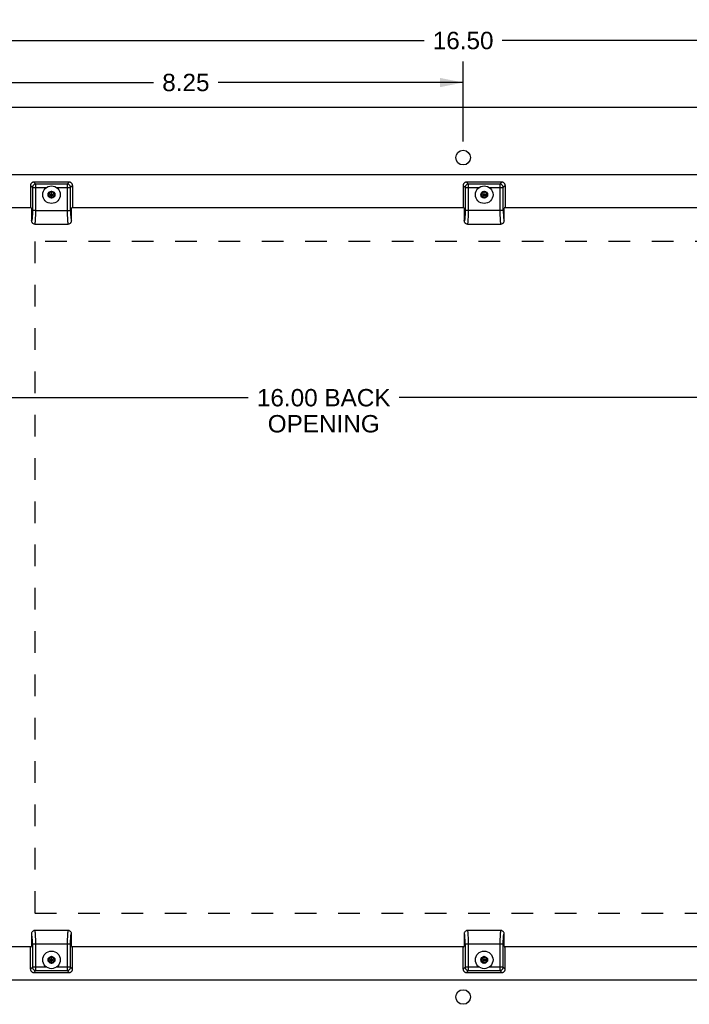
# Model space of a CAD drawing. Header units: inches. Extents: x 0 to 58.6, y 0 to 37.9.
# Tile 12 of 13: x 38.7 to 48.7, y 13.2 to 27.9. Entities that reach past the tile are written whole.
import ezdxf

# ---------------------------------------------------------------- set-up
doc = ezdxf.new("R2010")
doc.units = ezdxf.units.IN
doc.header["$LTSCALE"] = 3.224138
doc.header["$MEASUREMENT"] = 0
doc.linetypes.add('HIDDEN', pattern=[0.2, 0.1, -0.1])
doc.layers.get('0').update_dxf_attribs({"linetype": 'CONTINUOUS'})
for name, color, linetype in [('02___PRT_ALL_AXES', 7, 'CONTINUOUS'), ('DEFAULT_2', 8, 'HIDDEN'), ('DIMENSIONS', 7, 'CONTINUOUS')]:
    doc.layers.add(name, color=color, linetype=linetype)
doc.styles.get("Standard").update_dxf_attribs({"font": 'arial.ttf'})
doc.dimstyles.new('DIMSTYLE_1', dxfattribs={"dimtxt": 0.258621, "dimasz": 0.344828, "dimexe": 0.09, "dimexo": 0.07, "dimgap": 0.0375, "dimtad": 0, "dimtih": 1, "dimtoh": 1, "dimzin": 4, "dimdsep": 46, "dimtxsty": 'Standard', "dimblk": '_FILLED', "dimblk1": '_FILLED', "dimblk2": '_FILLED', "dimcen": 0.09, "dimazin": 1, "dimtfac": 1, "dimtofl": 0, "dimtmove": 0, "dimatfit": 3, "dimldrblk": '_FILLED', "dimfxl": 0, "dimtolj": 1, "dimtzin": 4, "dimarcsym": 0})

# ---------------------------------------------------------------- blocks, each defined once
blk = doc.blocks.new('_FILLED')
at = {"color": 0, "linetype": 'ByBlock'}
blk.add_solid([(0, 0), (-1, 0.2), (-1, -0.2)], dxfattribs=at)
blk = doc.blocks.new('*D1')
at = {"layer": 'DIMENSIONS', "color": 2, "linetype": 'Continuous'}
for p, q in [((37.044, 26.099), (37.044, 27.912)), ((53.544, 26.099), (53.544, 27.912)), ((37.044, 27.601), (44.713, 27.601)), ((53.544, 27.601), (45.875, 27.601))]:
    blk.add_line(p, q, dxfattribs=at)
at = {"layer": 'DIMENSIONS', "color": 2, "linetype": 'Continuous', "xscale": 0.3448275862, "yscale": 0.3448275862, "zscale": 0.3448275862, "rotation": 180}
blk.add_blockref('_FILLED', (37.044, 27.601), dxfattribs=at)
at = {"layer": 'DIMENSIONS', "color": 2, "linetype": 'Continuous', "xscale": 0.3448275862, "yscale": 0.3448275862, "zscale": 0.3448275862}
blk.add_blockref('_FILLED', (53.544, 27.601), dxfattribs=at)
at = {"layer": 'DIMENSIONS', "color": 2, "linetype": 'Continuous', "insert": (45.294, 27.731), "char_height": 0.2586, "width": 0.90373, "attachment_point": 2, "line_spacing_factor": 0.9}
blk.add_mtext('16.50', dxfattribs=at)
blk = doc.blocks.new('*D10')
at = {"layer": 'DIMENSIONS', "color": 2, "linetype": 'Continuous'}
for p, q in [((37.044, 26.099), (37.044, 27.287)), ((45.294, 26.099), (45.294, 27.287)), ((37.044, 26.976), (40.689, 26.976)), ((45.294, 26.976), (41.65, 26.976))]:
    blk.add_line(p, q, dxfattribs=at)
at = {"layer": 'DIMENSIONS', "color": 2, "linetype": 'Continuous', "xscale": 0.3448275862, "yscale": 0.3448275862, "zscale": 0.3448275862, "rotation": 180}
blk.add_blockref('_FILLED', (37.044, 26.976), dxfattribs=at)
at = {"layer": 'DIMENSIONS', "color": 2, "linetype": 'Continuous', "xscale": 0.3448275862, "yscale": 0.3448275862, "zscale": 0.3448275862}
blk.add_blockref('_FILLED', (45.294, 26.976), dxfattribs=at)
at = {"layer": 'DIMENSIONS', "color": 2, "linetype": 'Continuous', "insert": (41.169, 27.106), "char_height": 0.2586, "width": 0.70279, "attachment_point": 2, "line_spacing_factor": 0.9}
blk.add_mtext('8.25', dxfattribs=at)
blk = doc.blocks.new('*D13')
at = {"layer": 'DIMENSIONS', "color": 2, "linetype": 'Continuous'}
for p, q in [((37.294, 22.283), (42.098, 22.283)), ((53.294, 22.283), (44.342, 22.283))]:
    blk.add_line(p, q, dxfattribs=at)
at = {"layer": 'DIMENSIONS', "color": 2, "linetype": 'Continuous', "xscale": 0.3448275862, "yscale": 0.3448275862, "zscale": 0.3448275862, "rotation": 180}
blk.add_blockref('_FILLED', (37.294, 22.283), dxfattribs=at)
at = {"layer": 'DIMENSIONS', "color": 2, "linetype": 'Continuous', "xscale": 0.3448275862, "yscale": 0.3448275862, "zscale": 0.3448275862}
blk.add_blockref('_FILLED', (53.294, 22.283), dxfattribs=at)
at = {"layer": 'DIMENSIONS', "color": 2, "linetype": 'Continuous', "insert": (43.22, 22.412), "char_height": 0.2586, "width": 1.98532, "attachment_point": 2, "line_spacing_factor": 0.9}
blk.add_mtext('16.00 BACK\\POPENING', dxfattribs=at)

msp = doc.modelspace()

# ---------------------------------------------------------------- linework, layer by layer
at = {"color": 3, "linetype": 'Continuous'}
for p, q in [((36.3543, 26.6078), (54.2343, 26.6078)), ((38.8714, 25.1078), (38.4199, 25.1078)), ((45.3089, 25.1078), (39.4684, 25.1078)), ((51.7464, 25.1078), (45.9059, 25.1078)), ((38.4199, 14.1078), (38.8714, 14.1078)), ((39.4684, 14.1078), (45.3089, 14.1078)), ((45.9059, 14.1078), (51.7464, 14.1078))]:
    msp.add_line(p, q, dxfattribs=at)
at = {"color": 7, "linetype": 'Continuous'}
for p, q in [((38.8574, 25.443), (38.8574, 25.16)), ((38.8862, 25.4142), (38.8574, 25.443)), ((38.8862, 25.4142), (38.8862, 25.0638)), ((38.8862, 25.4142), (39.097, 25.4142)), ((38.9072, 25.4928), (38.936, 25.464)), ((39.4325, 25.4928), (38.9072, 25.4928)), ((38.936, 25.0678), (38.936, 25.464)), ((39.4037, 25.464), (38.936, 25.464)), ((39.2427, 25.4142), (39.4535, 25.4142)), ((39.4037, 25.464), (39.4325, 25.4928)), ((39.4037, 25.464), (39.4037, 25.0678)), ((39.4824, 25.443), (39.4535, 25.4142)), ((39.4535, 25.0678), (39.4535, 25.4142)), ((39.4824, 25.443), (39.4824, 25.16)), ((45.2949, 25.443), (45.2949, 25.16)), ((45.3237, 25.4142), (45.2949, 25.443)), ((45.3237, 25.4142), (45.3237, 25.0638)), ((45.3237, 25.4142), (45.5345, 25.4142)), ((45.3447, 25.4928), (45.3735, 25.464)), ((45.87, 25.4928), (45.3447, 25.4928)), ((45.3735, 25.0678), (45.3735, 25.464)), ((45.8412, 25.464), (45.3735, 25.464)), ((45.6802, 25.4142), (45.891, 25.4142)), ((45.8412, 25.464), (45.87, 25.4928)), ((45.8412, 25.464), (45.8412, 25.0678)), ((45.9199, 25.443), (45.891, 25.4142)), ((45.891, 25.0678), (45.891, 25.4142)), ((45.9199, 25.443), (45.9199, 25.16)), ((39.1699, 25.3538), (39.1279, 25.3295)), ((39.1279, 25.2811), (39.2118, 25.3295)), ((39.1279, 25.3295), (39.1279, 25.2811)), ((39.1279, 25.3295), (39.2118, 25.2811)), ((39.1279, 25.2811), (39.1699, 25.2569)), ((39.1699, 25.351), (39.1303, 25.3282)), ((39.1303, 25.3282), (39.1303, 25.2825)), ((39.1303, 25.2825), (39.1699, 25.2597)), ((39.1699, 25.2569), (39.1699, 25.3538)), ((39.2118, 25.3295), (39.1699, 25.3538)), ((39.2094, 25.3282), (39.1699, 25.351)), ((39.1699, 25.2597), (39.2094, 25.2825)), ((39.1699, 25.2569), (39.2118, 25.2811)), ((39.2094, 25.2825), (39.2094, 25.3282)), ((39.2118, 25.2811), (39.2118, 25.3295)), ((45.6074, 25.3538), (45.5654, 25.3295)), ((45.5654, 25.2811), (45.6493, 25.3295)), ((45.5654, 25.3295), (45.5654, 25.2811)), ((45.5654, 25.3295), (45.6493, 25.2811)), ((45.5654, 25.2811), (45.6074, 25.2569)), ((45.6074, 25.351), (45.5678, 25.3282)), ((45.5678, 25.3282), (45.5678, 25.2825)), ((45.5678, 25.2825), (45.6074, 25.2597)), ((45.6074, 25.2569), (45.6074, 25.3538)), ((45.6493, 25.3295), (45.6074, 25.3538)), ((45.6469, 25.3282), (45.6074, 25.351)), ((45.6074, 25.2597), (45.6469, 25.2825)), ((45.6074, 25.2569), (45.6493, 25.2811)), ((45.6469, 25.2825), (45.6469, 25.3282)), ((45.6493, 25.2811), (45.6493, 25.3295)), ((38.861, 25.1142), (38.8674, 25.1078)), ((38.8714, 25.1038), (38.8714, 24.9191)), ((39.4684, 24.9191), (39.4684, 25.1038)), ((39.4724, 25.1078), (39.4787, 25.1142)), ((45.2985, 25.1142), (45.3049, 25.1078)), ((45.3089, 25.1038), (45.3089, 24.9191)), ((45.9059, 24.9191), (45.9059, 25.1038)), ((45.9099, 25.1078), (45.9162, 25.1142)), ((38.882, 24.9584), (38.8818, 24.9563)), ((38.8822, 24.9606), (38.882, 24.9584)), ((38.8824, 24.9628), (38.8822, 24.9606)), ((38.8826, 24.9651), (38.8824, 24.9628)), ((38.8828, 24.9675), (38.8826, 24.9651)), ((38.8831, 24.9711), (38.8828, 24.9675)), ((38.8833, 24.9748), (38.8831, 24.9711)), ((38.8835, 24.9774), (38.8833, 24.9748)), ((38.8837, 24.9807), (38.8835, 24.9774)), ((38.8839, 24.9841), (38.8837, 24.9807)), ((38.8841, 24.9874), (38.8839, 24.9841)), ((38.8843, 24.9911), (38.8841, 24.9874)), ((38.8846, 24.9957), (38.8843, 24.9911)), ((38.8846, 24.9957), (38.8846, 24.9957)), ((38.8852, 25.0114), (38.885, 25.0071)), ((38.8853, 25.0153), (38.8852, 25.0114)), ((38.8855, 25.0199), (38.8853, 25.0153)), ((38.8856, 25.0234), (38.8855, 25.0199)), ((38.8857, 25.0273), (38.8856, 25.0234)), ((38.8858, 25.0316), (38.8857, 25.0273)), ((38.8859, 25.0362), (38.8858, 25.0316)), ((38.886, 25.0451), (38.8859, 25.0398)), ((38.8859, 25.0398), (38.8859, 25.0362)), ((38.8861, 25.0501), (38.886, 25.0451)), ((38.8862, 25.0595), (38.8861, 25.0549)), ((38.8861, 25.0549), (38.8861, 25.0501)), ((38.9022, 25.0678), (38.8862, 25.0678)), ((38.8862, 25.0638), (38.8862, 25.0595)), ((38.936, 25.0678), (38.9022, 25.0678)), ((38.936, 25.0678), (39.4535, 25.0678)), ((45.3195, 24.9584), (45.3193, 24.9563)), ((45.3197, 24.9606), (45.3195, 24.9584)), ((45.3199, 24.9628), (45.3197, 24.9606)), ((45.3201, 24.9651), (45.3199, 24.9628)), ((45.3203, 24.9675), (45.3201, 24.9651)), ((45.3206, 24.9711), (45.3203, 24.9675)), ((45.3208, 24.9748), (45.3206, 24.9711)), ((45.321, 24.9774), (45.3208, 24.9748)), ((45.3212, 24.9807), (45.321, 24.9774)), ((45.3214, 24.9841), (45.3212, 24.9807)), ((45.3216, 24.9874), (45.3214, 24.9841)), ((45.3218, 24.9911), (45.3216, 24.9874)), ((45.3221, 24.9957), (45.3218, 24.9911)), ((45.3221, 24.9957), (45.3221, 24.9957)), ((45.3227, 25.0114), (45.3225, 25.0071)), ((45.3228, 25.0153), (45.3227, 25.0114)), ((45.323, 25.0199), (45.3228, 25.0153)), ((45.3231, 25.0234), (45.323, 25.0199)), ((45.3232, 25.0273), (45.3231, 25.0234)), ((45.3233, 25.0316), (45.3232, 25.0273)), ((45.3234, 25.0362), (45.3233, 25.0316)), ((45.3235, 25.0451), (45.3234, 25.0398)), ((45.3234, 25.0398), (45.3234, 25.0362)), ((45.3236, 25.0501), (45.3235, 25.0451)), ((45.3237, 25.0595), (45.3236, 25.0549)), ((45.3236, 25.0549), (45.3236, 25.0501)), ((45.891, 25.0678), (45.3237, 25.0678)), ((45.3237, 25.0638), (45.3237, 25.0595)), ((38.9229, 24.8678), (39.4169, 24.8678)), ((38.9229, 24.8678), (38.9229, 24.8678)), ((39.4168, 24.8678), (39.4168, 24.8678)), ((45.31, 24.918), (45.31, 24.918)), ((45.3604, 24.8678), (45.8544, 24.8678)), ((45.3604, 24.8678), (45.3604, 24.8678)), ((45.8543, 24.8678), (45.8543, 24.8678)), ((38.8714, 14.2966), (38.8714, 14.1118)), ((39.4169, 14.3478), (38.9229, 14.3478)), ((38.9229, 14.3478), (38.9229, 14.3478)), ((39.4169, 14.3478), (39.4168, 14.3478)), ((39.4552, 14.22), (39.4554, 14.2246)), ((39.4554, 14.2246), (39.4556, 14.2282)), ((39.4556, 14.2282), (39.4558, 14.2316)), ((39.4558, 14.2316), (39.456, 14.235)), ((39.456, 14.235), (39.4562, 14.2383)), ((39.4562, 14.2383), (39.4564, 14.2409)), ((39.4564, 14.2409), (39.4566, 14.2446)), ((39.4566, 14.2446), (39.4569, 14.2482)), ((39.4569, 14.2482), (39.4571, 14.2506)), ((39.4571, 14.2506), (39.4573, 14.2529)), ((39.4573, 14.2529), (39.4575, 14.2551)), ((39.4575, 14.2551), (39.4577, 14.2573)), ((39.4577, 14.2573), (39.4579, 14.2594)), ((39.4684, 14.1118), (39.4684, 14.2966)), ((45.3089, 14.2966), (45.3089, 14.1118)), ((45.8544, 14.3478), (45.3604, 14.3478)), ((45.3604, 14.3478), (45.3604, 14.3478)), ((45.8544, 14.3478), (45.8543, 14.3478)), ((45.8927, 14.22), (45.8929, 14.2246)), ((45.8929, 14.2246), (45.8931, 14.2282)), ((45.8931, 14.2282), (45.8933, 14.2316)), ((45.8933, 14.2316), (45.8935, 14.235)), ((45.8935, 14.235), (45.8937, 14.2383)), ((45.894, 14.2422), (45.8942, 14.2458)), ((45.8942, 14.2458), (45.8944, 14.2482)), ((45.8944, 14.2482), (45.8946, 14.2506)), ((45.8946, 14.2506), (45.8948, 14.2529)), ((45.8948, 14.2529), (45.895, 14.2551)), ((45.895, 14.2551), (45.8952, 14.2573)), ((45.8952, 14.2573), (45.8954, 14.2594)), ((45.9059, 14.1118), (45.9059, 14.2966)), ((38.8674, 14.1078), (38.861, 14.1015)), ((38.8862, 14.1478), (38.8862, 13.8015)), ((38.8862, 14.1478), (39.4037, 14.1478)), ((38.936, 13.7517), (38.936, 14.1478)), ((39.4037, 14.1478), (39.4037, 13.7517)), ((39.4037, 14.1478), (39.4375, 14.1478)), ((39.4375, 14.1478), (39.4535, 14.1478)), ((39.4535, 14.1519), (39.4536, 14.1562)), ((39.4535, 13.8015), (39.4535, 14.1519)), ((39.4536, 14.1655), (39.4537, 14.1706)), ((39.4536, 14.1607), (39.4536, 14.1655)), ((39.4536, 14.1562), (39.4536, 14.1607)), ((39.4537, 14.1706), (39.4538, 14.1759)), ((39.4538, 14.1795), (39.4539, 14.1841)), ((39.4538, 14.1759), (39.4538, 14.1795)), ((39.4539, 14.1841), (39.454, 14.1884)), ((39.454, 14.1884), (39.4541, 14.1923)), ((39.4541, 14.1923), (39.4542, 14.1958)), ((39.4542, 14.1958), (39.4544, 14.2004)), ((39.4544, 14.2004), (39.4545, 14.2043)), ((39.4545, 14.2043), (39.4547, 14.2086)), ((39.4551, 14.2198), (39.4551, 14.2198)), ((39.4551, 14.2198), (39.4551, 14.2198)), ((39.4787, 14.1015), (39.4724, 14.1078)), ((45.3049, 14.1078), (45.2985, 14.1015)), ((45.3237, 14.1478), (45.891, 14.1478)), ((45.3237, 14.1478), (45.3237, 13.8015)), ((45.3735, 13.7517), (45.3735, 14.1478)), ((45.8412, 14.1478), (45.8412, 13.7517)), ((45.891, 14.1519), (45.8911, 14.1562)), ((45.891, 13.8015), (45.891, 14.1519)), ((45.8911, 14.1655), (45.8912, 14.1706)), ((45.8911, 14.1607), (45.8911, 14.1655)), ((45.8911, 14.1562), (45.8911, 14.1607)), ((45.8912, 14.1706), (45.8913, 14.1759)), ((45.8913, 14.1795), (45.8914, 14.1841)), ((45.8913, 14.1759), (45.8913, 14.1795)), ((45.8914, 14.1841), (45.8915, 14.1884)), ((45.8915, 14.1884), (45.8916, 14.1923)), ((45.8916, 14.1923), (45.8917, 14.1958)), ((45.8917, 14.1958), (45.8919, 14.2004)), ((45.8919, 14.2004), (45.892, 14.2043)), ((45.892, 14.2043), (45.8922, 14.2086)), ((45.8926, 14.2198), (45.8926, 14.2198)), ((45.8926, 14.2198), (45.8926, 14.2198)), ((45.9162, 14.1015), (45.9099, 14.1078)), ((38.8574, 13.7727), (38.8574, 14.0557)), ((39.1699, 13.9588), (39.1279, 13.9345)), ((39.1279, 13.9345), (39.2118, 13.8861)), ((39.1279, 13.9345), (39.1279, 13.8861)), ((39.1279, 13.8861), (39.2118, 13.9345)), ((39.1699, 13.956), (39.1303, 13.9332)), ((39.1303, 13.9332), (39.1303, 13.8875)), ((39.2118, 13.9345), (39.1699, 13.9588)), ((39.1699, 13.8619), (39.1699, 13.9588)), ((39.2094, 13.9332), (39.1699, 13.956)), ((39.2094, 13.8875), (39.2094, 13.9332)), ((39.2118, 13.8861), (39.2118, 13.9345)), ((39.4824, 13.7727), (39.4824, 14.0557)), ((45.2949, 13.7727), (45.2949, 14.0557)), ((45.6074, 13.9588), (45.5654, 13.9345)), ((45.5654, 13.9345), (45.6493, 13.8861)), ((45.5654, 13.9345), (45.5654, 13.8861)), ((45.5654, 13.8861), (45.6493, 13.9345)), ((45.6074, 13.956), (45.5678, 13.9332)), ((45.5678, 13.9332), (45.5678, 13.8875)), ((45.6493, 13.9345), (45.6074, 13.9588)), ((45.6074, 13.8619), (45.6074, 13.9588)), ((45.6469, 13.9332), (45.6074, 13.956)), ((45.6469, 13.8875), (45.6469, 13.9332)), ((45.6493, 13.8861), (45.6493, 13.9345)), ((45.9199, 13.7727), (45.9199, 14.0557)), ((38.8574, 13.7727), (38.8862, 13.8015)), ((39.097, 13.8015), (38.8862, 13.8015)), ((39.1279, 13.8861), (39.1699, 13.8619)), ((39.1303, 13.8875), (39.1699, 13.8647)), ((39.1699, 13.8647), (39.2094, 13.8875)), ((39.1699, 13.8619), (39.2118, 13.8861)), ((39.4535, 13.8015), (39.2427, 13.8015)), ((39.4535, 13.8015), (39.4824, 13.7727)), ((45.2949, 13.7727), (45.3237, 13.8015)), ((45.5345, 13.8015), (45.3237, 13.8015)), ((45.5654, 13.8861), (45.6074, 13.8619)), ((45.5678, 13.8875), (45.6074, 13.8647)), ((45.6074, 13.8647), (45.6469, 13.8875)), ((45.6074, 13.8619), (45.6493, 13.8861)), ((45.891, 13.8015), (45.6802, 13.8015)), ((45.891, 13.8015), (45.9199, 13.7727)), ((38.936, 13.7517), (38.9072, 13.7228)), ((38.9072, 13.7228), (39.4325, 13.7228)), ((38.936, 13.7517), (39.4037, 13.7517)), ((39.4325, 13.7228), (39.4037, 13.7517)), ((45.3735, 13.7517), (45.3447, 13.7228)), ((45.3447, 13.7228), (45.87, 13.7228)), ((45.3735, 13.7517), (45.8412, 13.7517)), ((45.87, 13.7228), (45.8412, 13.7517))]:
    msp.add_line(p, q, dxfattribs=at)
for points in [[(38.872, 25.4782), (38.8676, 25.4733), (38.864, 25.468), (38.8611, 25.4621), (38.8591, 25.456), (38.8578, 25.4496), (38.8574, 25.443)], [(38.9072, 25.4928), (38.9006, 25.4924), (38.8942, 25.4911), (38.8881, 25.4891), (38.8822, 25.4862), (38.8769, 25.4826), (38.872, 25.4782)], [(38.9009, 25.4493), (38.8966, 25.4444), (38.893, 25.439), (38.8901, 25.4332), (38.8879, 25.427), (38.8866, 25.4207), (38.8862, 25.4142)], [(38.936, 25.464), (38.9295, 25.4636), (38.9231, 25.4622), (38.917, 25.4601), (38.9112, 25.4572), (38.9058, 25.4536), (38.9009, 25.4493)], [(39.4388, 25.4493), (39.4339, 25.4536), (39.4285, 25.4572), (39.4227, 25.4601), (39.4166, 25.4622), (39.4102, 25.4636), (39.4037, 25.464)], [(39.4677, 25.4782), (39.4628, 25.4826), (39.4575, 25.4862), (39.4517, 25.4891), (39.4455, 25.4911), (39.4391, 25.4924), (39.4325, 25.4928)], [(39.4535, 25.4142), (39.4531, 25.4207), (39.4518, 25.427), (39.4496, 25.4332), (39.4467, 25.439), (39.4431, 25.4444), (39.4388, 25.4493)], [(39.4824, 25.443), (39.4819, 25.4496), (39.4807, 25.456), (39.4786, 25.4621), (39.4757, 25.468), (39.4721, 25.4733), (39.4677, 25.4782)], [(45.3095, 25.4782), (45.3051, 25.4733), (45.3015, 25.468), (45.2986, 25.4621), (45.2966, 25.456), (45.2953, 25.4496), (45.2949, 25.443)], [(45.3447, 25.4928), (45.3381, 25.4924), (45.3317, 25.4911), (45.3256, 25.4891), (45.3197, 25.4862), (45.3144, 25.4826), (45.3095, 25.4782)], [(45.3384, 25.4493), (45.3341, 25.4444), (45.3305, 25.439), (45.3276, 25.4332), (45.3254, 25.427), (45.3241, 25.4207), (45.3237, 25.4142)], [(45.3735, 25.464), (45.367, 25.4636), (45.3606, 25.4622), (45.3545, 25.4601), (45.3487, 25.4572), (45.3433, 25.4536), (45.3384, 25.4493)], [(45.8763, 25.4493), (45.8714, 25.4536), (45.866, 25.4572), (45.8602, 25.4601), (45.8541, 25.4622), (45.8477, 25.4636), (45.8412, 25.464)], [(45.9052, 25.4782), (45.9003, 25.4826), (45.895, 25.4862), (45.8892, 25.4891), (45.883, 25.4911), (45.8766, 25.4924), (45.87, 25.4928)], [(45.891, 25.4142), (45.8906, 25.4207), (45.8893, 25.427), (45.8871, 25.4332), (45.8842, 25.439), (45.8806, 25.4444), (45.8763, 25.4493)], [(45.9199, 25.443), (45.9194, 25.4496), (45.9182, 25.456), (45.9161, 25.4621), (45.9132, 25.468), (45.9096, 25.4733), (45.9052, 25.4782)], [(39.4813, 25.1289), (39.4809, 25.125), (39.4805, 25.1216), (39.4801, 25.1187), (39.4797, 25.1165), (39.4792, 25.115), (39.4787, 25.1142)], [(39.4824, 25.16), (39.4823, 25.1543), (39.4822, 25.1487), (39.4821, 25.1433), (39.4819, 25.1382), (39.4816, 25.1334), (39.4813, 25.1289)], [(45.9188, 25.1289), (45.9184, 25.125), (45.918, 25.1216), (45.9176, 25.1187), (45.9172, 25.1165), (45.9167, 25.115), (45.9162, 25.1142)], [(45.9199, 25.16), (45.9198, 25.1543), (45.9197, 25.1487), (45.9196, 25.1433), (45.9194, 25.1382), (45.9191, 25.1334), (45.9188, 25.1289)], [(38.8818, 24.9563), (38.8815, 24.9534), (38.8813, 24.9515), (38.8811, 24.9497), (38.8809, 24.948), (38.8807, 24.9462), (38.8805, 24.9445), (38.8803, 24.9428), (38.8801, 24.9411), (38.8798, 24.9394), (38.8796, 24.9378), (38.8793, 24.9363), (38.8791, 24.9347), (38.8788, 24.9332), (38.8786, 24.9318), (38.8783, 24.9304), (38.878, 24.9291), (38.8778, 24.9278), (38.8775, 24.9266), (38.8771, 24.9254), (38.8769, 24.9244), (38.8767, 24.9238)], [(38.885, 25.0071), (38.8847, 24.9988), (38.8846, 24.9975), (38.8846, 24.9957)], [(38.9321, 24.9264), (38.9333, 24.9459), (38.9342, 24.9673), (38.9349, 24.9901), (38.9355, 25.0144), (38.9358, 25.0405), (38.9359, 25.0678)], [(39.4037, 25.0678), (39.4038, 25.0417), (39.4042, 25.016), (39.4047, 24.9912), (39.4055, 24.9677), (39.4064, 24.946), (39.4076, 24.9264)], [(39.4535, 25.0678), (39.4539, 25.0352), (39.4547, 25.0055), (39.4561, 24.9784), (39.458, 24.9552), (39.4602, 24.9371), (39.4628, 24.9246), (39.4655, 24.9187), (39.4684, 24.9191)], [(45.3193, 24.9563), (45.319, 24.9534), (45.3188, 24.9515), (45.3186, 24.9497), (45.3184, 24.948), (45.3182, 24.9462), (45.318, 24.9445), (45.3178, 24.9428), (45.3176, 24.9411), (45.3173, 24.9394), (45.3171, 24.9378), (45.3168, 24.9363), (45.3166, 24.9347), (45.3163, 24.9332), (45.3161, 24.9318), (45.3158, 24.9304), (45.3155, 24.9291), (45.3153, 24.9278), (45.315, 24.9266), (45.3146, 24.9254), (45.3144, 24.9244), (45.3142, 24.9238)], [(45.3225, 25.0071), (45.3222, 24.9988), (45.3221, 24.9975), (45.3221, 24.9957)], [(45.3696, 24.9264), (45.3708, 24.9459), (45.3717, 24.9673), (45.3724, 24.9901), (45.373, 25.0144), (45.3733, 25.0405), (45.3734, 25.0678)], [(45.8412, 25.0678), (45.8413, 25.0417), (45.8417, 25.016), (45.8422, 24.9912), (45.843, 24.9677), (45.8439, 24.946), (45.8451, 24.9264)], [(45.891, 25.0678), (45.8914, 25.0352), (45.8922, 25.0055), (45.8936, 24.9784), (45.8955, 24.9552), (45.8977, 24.9371), (45.9003, 24.9246), (45.903, 24.9187), (45.9059, 24.9191)], [(38.8714, 24.9191), (38.872, 24.9112), (38.8738, 24.9036), (38.8769, 24.8962), (38.881, 24.8893), (38.8832, 24.8865)], [(38.8725, 24.918), (38.8725, 24.918), (38.8724, 24.918), (38.8724, 24.918), (38.8724, 24.918), (38.8723, 24.9181), (38.872, 24.9183), (38.8717, 24.9186), (38.8714, 24.9191)], [(38.874, 24.9182), (38.8739, 24.9182), (38.8738, 24.9181), (38.8738, 24.9181), (38.8737, 24.918), (38.8736, 24.918), (38.8736, 24.918), (38.8735, 24.9179), (38.8734, 24.9179), (38.8734, 24.9179), (38.8733, 24.9179), (38.8732, 24.9179), (38.8731, 24.9178), (38.8731, 24.9178), (38.873, 24.9178), (38.8729, 24.9179), (38.8728, 24.9179), (38.8727, 24.9179), (38.8727, 24.9179), (38.8726, 24.9179), (38.8725, 24.918), (38.8725, 24.918), (38.8725, 24.918), (38.8725, 24.918)], [(38.8767, 24.9238), (38.8765, 24.923), (38.8763, 24.9226), (38.8762, 24.9222), (38.8761, 24.9219), (38.8759, 24.9215), (38.8758, 24.9212), (38.8757, 24.9208), (38.8755, 24.9205), (38.8754, 24.9202), (38.8752, 24.92), (38.8751, 24.9197), (38.875, 24.9195), (38.8748, 24.9192), (38.8747, 24.919), (38.8746, 24.9188), (38.8744, 24.9187), (38.8743, 24.9185), (38.8741, 24.9184), (38.8741, 24.9183), (38.874, 24.9182)], [(38.8832, 24.8865), (38.8858, 24.8836), (38.8961, 24.8754), (38.9089, 24.8698), (38.9228, 24.8679)], [(38.9229, 24.8678), (38.9237, 24.8682), (38.9255, 24.8719), (38.9273, 24.8797), (38.929, 24.8916), (38.9306, 24.9073), (38.9321, 24.9264)], [(39.4076, 24.9264), (39.409, 24.9078), (39.4106, 24.8923), (39.4123, 24.8802), (39.4141, 24.8722), (39.416, 24.8683), (39.4168, 24.8678)], [(39.4168, 24.8679), (39.4309, 24.8699), (39.4437, 24.8756), (39.454, 24.8839), (39.4567, 24.8869)], [(39.4567, 24.8869), (39.4586, 24.8893), (39.4628, 24.8961), (39.4658, 24.9036), (39.4677, 24.9112), (39.4684, 24.9191)], [(45.3089, 24.9191), (45.3095, 24.9112), (45.3113, 24.9036), (45.3144, 24.8962), (45.3185, 24.8893), (45.3207, 24.8865)], [(45.31, 24.918), (45.31, 24.918), (45.3099, 24.918), (45.3099, 24.918), (45.3099, 24.918), (45.3098, 24.9181), (45.3095, 24.9183), (45.3092, 24.9186), (45.3089, 24.9191)], [(45.3115, 24.9182), (45.3114, 24.9182), (45.3113, 24.9181), (45.3113, 24.9181), (45.3112, 24.918), (45.3111, 24.918), (45.3111, 24.918), (45.311, 24.9179), (45.3109, 24.9179), (45.3109, 24.9179), (45.3108, 24.9179), (45.3107, 24.9179), (45.3106, 24.9178), (45.3106, 24.9178), (45.3105, 24.9178), (45.3104, 24.9179), (45.3103, 24.9179), (45.3102, 24.9179), (45.3102, 24.9179), (45.3101, 24.9179), (45.31, 24.918), (45.31, 24.918), (45.31, 24.918), (45.31, 24.918)], [(45.3142, 24.9238), (45.314, 24.923), (45.3138, 24.9226), (45.3137, 24.9222), (45.3136, 24.9219), (45.3134, 24.9215), (45.3133, 24.9212), (45.3132, 24.9208), (45.313, 24.9205), (45.3129, 24.9202), (45.3127, 24.92), (45.3126, 24.9197), (45.3125, 24.9195), (45.3123, 24.9192), (45.3122, 24.919), (45.3121, 24.9188), (45.3119, 24.9187), (45.3118, 24.9185), (45.3116, 24.9184), (45.3116, 24.9183), (45.3115, 24.9182)], [(45.3207, 24.8865), (45.3233, 24.8836), (45.3336, 24.8754), (45.3464, 24.8698), (45.3603, 24.8679)], [(45.3604, 24.8678), (45.3612, 24.8682), (45.363, 24.8719), (45.3648, 24.8797), (45.3665, 24.8916), (45.3681, 24.9073), (45.3696, 24.9264)], [(45.8451, 24.9264), (45.8465, 24.9078), (45.8481, 24.8923), (45.8498, 24.8802), (45.8516, 24.8722), (45.8535, 24.8683), (45.8543, 24.8678)], [(45.8543, 24.8679), (45.8684, 24.8699), (45.8812, 24.8756), (45.8915, 24.8839), (45.8942, 24.8869)], [(45.8942, 24.8869), (45.8961, 24.8893), (45.9003, 24.8961), (45.9033, 24.9036), (45.9052, 24.9112), (45.9059, 24.9191)], [(38.883, 14.3288), (38.8811, 14.3264), (38.877, 14.3195), (38.8739, 14.3121), (38.872, 14.3045), (38.8714, 14.2966)], [(38.8862, 14.1478), (38.8858, 14.1805), (38.885, 14.2102), (38.8836, 14.2373), (38.8817, 14.2604), (38.8795, 14.2786), (38.8769, 14.2911), (38.8742, 14.297), (38.8714, 14.2966)], [(38.9229, 14.3478), (38.9088, 14.3458), (38.896, 14.3401), (38.8857, 14.3318), (38.883, 14.3288)], [(38.9321, 14.2893), (38.9307, 14.3079), (38.9291, 14.3234), (38.9274, 14.3355), (38.9256, 14.3435), (38.9237, 14.3474), (38.9229, 14.3478)], [(38.936, 14.1478), (38.9359, 14.174), (38.9355, 14.1996), (38.935, 14.2245), (38.9342, 14.248), (38.9333, 14.2697), (38.9321, 14.2893)], [(39.4076, 14.2893), (39.4065, 14.2698), (39.4055, 14.2483), (39.4048, 14.2256), (39.4042, 14.2013), (39.4039, 14.1752), (39.4038, 14.1478)], [(39.4168, 14.3478), (39.416, 14.3475), (39.4142, 14.3438), (39.4124, 14.336), (39.4107, 14.3241), (39.4091, 14.3084), (39.4076, 14.2893)], [(39.4565, 14.3291), (39.4539, 14.332), (39.4436, 14.3403), (39.4308, 14.3458), (39.4169, 14.3478)], [(39.4684, 14.2966), (39.4677, 14.3045), (39.4659, 14.3121), (39.4628, 14.3195), (39.4587, 14.3263), (39.4565, 14.3291)], [(39.4579, 14.2594), (39.4582, 14.2623), (39.4584, 14.2642), (39.4586, 14.266), (39.4588, 14.2677), (39.459, 14.2695), (39.4592, 14.2712), (39.4594, 14.2729), (39.4596, 14.2746), (39.4599, 14.2762), (39.4601, 14.2779), (39.4604, 14.2794), (39.4606, 14.281), (39.4609, 14.2824), (39.4611, 14.2839), (39.4614, 14.2853), (39.4617, 14.2866), (39.462, 14.2879), (39.4622, 14.2891), (39.4626, 14.2903), (39.4628, 14.2913), (39.463, 14.2919)], [(39.463, 14.2919), (39.4632, 14.2927), (39.4634, 14.2931), (39.4635, 14.2935), (39.4636, 14.2938), (39.4638, 14.2942), (39.4639, 14.2945), (39.4641, 14.2949), (39.4642, 14.2952), (39.4643, 14.2955), (39.4645, 14.2957), (39.4646, 14.296), (39.4647, 14.2962), (39.4649, 14.2965), (39.465, 14.2967), (39.4652, 14.2969), (39.4653, 14.297), (39.4654, 14.2972), (39.4656, 14.2973), (39.4656, 14.2974), (39.4657, 14.2975)], [(39.4657, 14.2975), (39.4658, 14.2975), (39.4659, 14.2976), (39.4659, 14.2976), (39.466, 14.2977), (39.4661, 14.2977), (39.4661, 14.2977), (39.4662, 14.2978), (39.4663, 14.2978), (39.4663, 14.2978), (39.4664, 14.2978), (39.4665, 14.2978), (39.4666, 14.2978), (39.4666, 14.2978), (39.4667, 14.2978), (39.4668, 14.2978), (39.4669, 14.2978), (39.467, 14.2978), (39.4671, 14.2978), (39.4671, 14.2977), (39.4672, 14.2977), (39.4672, 14.2977), (39.4672, 14.2977), (39.4672, 14.2977)], [(39.4673, 14.2977), (39.4673, 14.2977), (39.4673, 14.2977), (39.4673, 14.2977), (39.4673, 14.2977), (39.4674, 14.2976), (39.4677, 14.2974), (39.468, 14.2971), (39.4684, 14.2966)], [(45.3205, 14.3288), (45.3186, 14.3264), (45.3145, 14.3195), (45.3114, 14.3121), (45.3095, 14.3045), (45.3089, 14.2966)], [(45.3237, 14.1478), (45.3233, 14.1805), (45.3225, 14.2102), (45.3211, 14.2373), (45.3192, 14.2604), (45.317, 14.2786), (45.3144, 14.2911), (45.3117, 14.297), (45.3089, 14.2966)], [(45.3604, 14.3478), (45.3463, 14.3458), (45.3335, 14.3401), (45.3232, 14.3318), (45.3205, 14.3288)], [(45.3696, 14.2893), (45.3682, 14.3079), (45.3666, 14.3234), (45.3649, 14.3355), (45.3631, 14.3435), (45.3612, 14.3474), (45.3604, 14.3478)], [(45.3735, 14.1478), (45.3734, 14.174), (45.373, 14.1996), (45.3725, 14.2245), (45.3717, 14.248), (45.3708, 14.2697), (45.3696, 14.2893)], [(45.8451, 14.2893), (45.844, 14.2698), (45.843, 14.2483), (45.8423, 14.2256), (45.8417, 14.2013), (45.8414, 14.1752), (45.8413, 14.1478)], [(45.8543, 14.3478), (45.8535, 14.3475), (45.8517, 14.3438), (45.8499, 14.336), (45.8482, 14.3241), (45.8466, 14.3084), (45.8451, 14.2893)], [(45.894, 14.3291), (45.8914, 14.332), (45.8811, 14.3403), (45.8683, 14.3458), (45.8544, 14.3478)], [(45.8937, 14.2383), (45.8939, 14.2409), (45.894, 14.2422)], [(45.9059, 14.2966), (45.9052, 14.3045), (45.9034, 14.3121), (45.9003, 14.3195), (45.8962, 14.3263), (45.894, 14.3291)], [(45.8954, 14.2594), (45.8957, 14.2623), (45.8959, 14.2642), (45.8961, 14.266), (45.8963, 14.2677), (45.8965, 14.2695), (45.8967, 14.2712), (45.8969, 14.2729), (45.8971, 14.2746), (45.8974, 14.2762), (45.8976, 14.2779), (45.8979, 14.2794), (45.8981, 14.281), (45.8984, 14.2824), (45.8986, 14.2839), (45.8989, 14.2853), (45.8992, 14.2866), (45.8995, 14.2879), (45.8997, 14.2891), (45.9001, 14.2903), (45.9003, 14.2913), (45.9005, 14.2919)], [(45.9005, 14.2919), (45.9007, 14.2927), (45.9009, 14.2931), (45.901, 14.2935), (45.9011, 14.2938), (45.9013, 14.2942), (45.9014, 14.2945), (45.9016, 14.2949), (45.9017, 14.2952), (45.9018, 14.2955), (45.902, 14.2957), (45.9021, 14.296), (45.9022, 14.2962), (45.9024, 14.2965), (45.9025, 14.2967), (45.9027, 14.2969), (45.9028, 14.297), (45.9029, 14.2972), (45.9031, 14.2973), (45.9031, 14.2974), (45.9032, 14.2975)], [(45.9032, 14.2975), (45.9033, 14.2975), (45.9034, 14.2976), (45.9034, 14.2976), (45.9035, 14.2977), (45.9036, 14.2977), (45.9036, 14.2977), (45.9037, 14.2978), (45.9038, 14.2978), (45.9038, 14.2978), (45.9039, 14.2978), (45.904, 14.2978), (45.9041, 14.2978), (45.9041, 14.2978), (45.9042, 14.2978), (45.9043, 14.2978), (45.9044, 14.2978), (45.9045, 14.2978), (45.9046, 14.2978), (45.9046, 14.2977), (45.9047, 14.2977), (45.9047, 14.2977), (45.9047, 14.2977), (45.9047, 14.2977)], [(45.9047, 14.2977), (45.9048, 14.2977), (45.9048, 14.2977), (45.9048, 14.2977), (45.9048, 14.2977), (45.9048, 14.2977), (45.9049, 14.2976), (45.9052, 14.2974), (45.9055, 14.2971), (45.9059, 14.2966)], [(38.8574, 14.0557), (38.8574, 14.0614), (38.8575, 14.0669), (38.8576, 14.0724), (38.8578, 14.0775), (38.8581, 14.0823), (38.8584, 14.0867)], [(38.8584, 14.0867), (38.8588, 14.0907), (38.8592, 14.0941), (38.8596, 14.0969), (38.8601, 14.0991), (38.8605, 14.1007), (38.861, 14.1015)], [(39.4547, 14.2086), (39.455, 14.2169), (39.4551, 14.2181), (39.4551, 14.2198)], [(39.4551, 14.2198), (39.4552, 14.2199), (39.4552, 14.22)], [(45.2949, 14.0557), (45.2949, 14.0614), (45.295, 14.0669), (45.2951, 14.0724), (45.2953, 14.0775), (45.2956, 14.0823), (45.2959, 14.0867)], [(45.2959, 14.0867), (45.2963, 14.0907), (45.2967, 14.0941), (45.2971, 14.0969), (45.2976, 14.0991), (45.298, 14.1007), (45.2985, 14.1015)], [(45.8922, 14.2086), (45.8925, 14.2169), (45.8926, 14.2181), (45.8926, 14.2198)], [(45.8926, 14.2198), (45.8927, 14.2199), (45.8927, 14.22)], [(38.8862, 13.8015), (38.8866, 13.795), (38.8879, 13.7886), (38.8901, 13.7825), (38.893, 13.7767), (38.8966, 13.7713), (38.9009, 13.7664)], [(39.4388, 13.7664), (39.4431, 13.7713), (39.4467, 13.7767), (39.4496, 13.7825), (39.4518, 13.7886), (39.4531, 13.795), (39.4535, 13.8015)], [(45.3237, 13.8015), (45.3241, 13.795), (45.3254, 13.7886), (45.3276, 13.7825), (45.3305, 13.7767), (45.3341, 13.7713), (45.3384, 13.7664)], [(45.8763, 13.7664), (45.8806, 13.7713), (45.8842, 13.7767), (45.8871, 13.7825), (45.8893, 13.7886), (45.8906, 13.795), (45.891, 13.8015)], [(38.8574, 13.7727), (38.8578, 13.7661), (38.8591, 13.7597), (38.8611, 13.7535), (38.864, 13.7477), (38.8676, 13.7424), (38.872, 13.7375)], [(38.872, 13.7375), (38.8769, 13.7331), (38.8822, 13.7295), (38.8881, 13.7266), (38.8942, 13.7245), (38.9006, 13.7233), (38.9072, 13.7228)], [(38.9009, 13.7664), (38.9058, 13.7621), (38.9112, 13.7585), (38.917, 13.7556), (38.9231, 13.7534), (38.9295, 13.7521), (38.936, 13.7517)], [(39.4037, 13.7517), (39.4102, 13.7521), (39.4166, 13.7534), (39.4227, 13.7556), (39.4285, 13.7585), (39.4339, 13.7621), (39.4388, 13.7664)], [(39.4325, 13.7228), (39.4391, 13.7233), (39.4455, 13.7245), (39.4517, 13.7266), (39.4575, 13.7295), (39.4628, 13.7331), (39.4677, 13.7375)], [(39.4677, 13.7375), (39.4721, 13.7424), (39.4757, 13.7477), (39.4786, 13.7535), (39.4807, 13.7597), (39.4819, 13.7661), (39.4824, 13.7727)], [(45.2949, 13.7727), (45.2953, 13.7661), (45.2966, 13.7597), (45.2986, 13.7535), (45.3015, 13.7477), (45.3051, 13.7424), (45.3095, 13.7375)], [(45.3095, 13.7375), (45.3144, 13.7331), (45.3197, 13.7295), (45.3256, 13.7266), (45.3317, 13.7245), (45.3381, 13.7233), (45.3447, 13.7228)], [(45.3384, 13.7664), (45.3433, 13.7621), (45.3487, 13.7585), (45.3545, 13.7556), (45.3606, 13.7534), (45.367, 13.7521), (45.3735, 13.7517)], [(45.8412, 13.7517), (45.8477, 13.7521), (45.8541, 13.7534), (45.8602, 13.7556), (45.866, 13.7585), (45.8714, 13.7621), (45.8763, 13.7664)], [(45.87, 13.7228), (45.8766, 13.7233), (45.883, 13.7245), (45.8892, 13.7266), (45.895, 13.7295), (45.9003, 13.7331), (45.9052, 13.7375)], [(45.9052, 13.7375), (45.9096, 13.7424), (45.9132, 13.7477), (45.9161, 13.7535), (45.9182, 13.7597), (45.9194, 13.7661), (45.9199, 13.7727)]]:
    msp.add_lwpolyline(points, dxfattribs=at)
for centre, radius in [((39.1699, 25.3053), 0.131), ((45.6074, 25.3053), 0.131), ((39.1699, 25.3053), 0.0514), ((45.6074, 25.3053), 0.0514), ((39.1699, 13.9103), 0.131), ((39.1699, 13.9103), 0.0514), ((45.6074, 13.9103), 0.131), ((45.6074, 13.9103), 0.0514)]:
    msp.add_circle(centre, radius, dxfattribs=at)
for centre, start_param, end_param in [((38.8614, 25.16), -4.712389, -3.2288591), ((45.2989, 25.16), -4.712389, -3.2288591), ((39.4783, 14.0557), -1.5707963, -0.0872665), ((45.9158, 14.0557), -1.5707963, -0.0872665)]:
    msp.add_ellipse(centre, major_axis=(0, 0.046), ratio=0.0874887, start_param=start_param, end_param=end_param, dxfattribs=at)
at = {"layer": '02___PRT_ALL_AXES', "color": 3, "linetype": 'Continuous'}
for p, q in [((37.2943, 25.6078), (53.2943, 25.6078)), ((53.2943, 13.6078), (37.2943, 13.6078))]:
    msp.add_line(p, q, dxfattribs=at)
for centre in [(45.2943, 25.8578), (45.2943, 13.3578)]:
    msp.add_circle(centre, 0.109, dxfattribs=at)
at = {"layer": 'DEFAULT_2', "color": 8, "linetype": 'HIDDEN'}
for p, q in [((38.9199, 24.6078), (38.9199, 14.6078)), ((52.2949, 24.6078), (38.9199, 24.6078)), ((38.9199, 14.6078), (52.2949, 14.6078))]:
    msp.add_line(p, q, dxfattribs=at)

# ---------------------------------------------------------------- dimensions: what is measured, and where the dimension line sits
at = {"layer": 'DIMENSIONS', "color": 2, "linetype": 'Continuous'}
for base, p2, picture, middle in [((53.5443, 27.6013), (53.5443, 26.0292), '*D1', (45.3052, 27.5999)), ((45.2943, 26.9764), (45.2943, 26.0292), '*D10', (41.1689, 26.9749))]:
    dim = msp.add_linear_dim(base=base, p1=(37.0443, 26.0292), p2=p2, dimstyle='DIMSTYLE_1', dxfattribs=at)
    dim.commit()
    dim.dimension.update_dxf_attribs({"geometry": picture, "text_midpoint": middle, "dimtype": 160})
dim = msp.add_linear_dim(base=(53.2943, 22.283), p1=(37.2943, 25.6078), p2=(53.2943, 25.6078), text='<> BACK\\POPENING', dimstyle='DIMSTYLE_1', dxfattribs=at)
dim.commit()
dim.dimension.update_dxf_attribs({"geometry": '*D13', "text_midpoint": (43.2204, 22.0891), "dimtype": 160})

doc.saveas('drawing.dxf')
